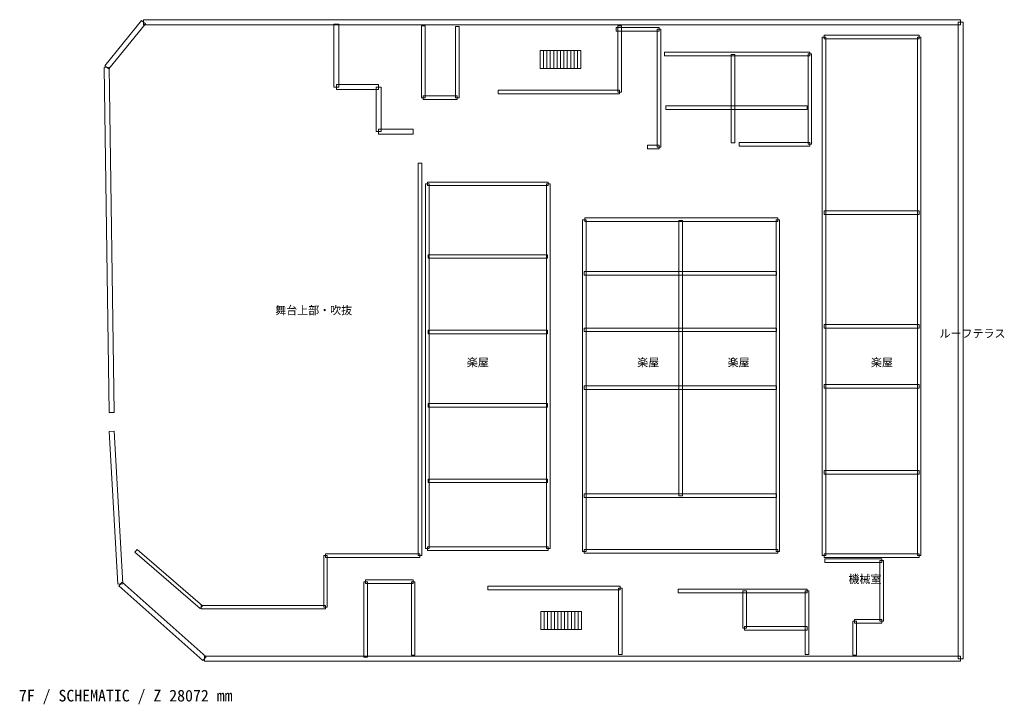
# Model space of a CAD drawing. Header units: millimetres. Extents: x -957 to 54072, y -2659 to 35598.
import ezdxf

# ---------------------------------------------------------------- set-up
doc = ezdxf.new("R2010")
doc.units = ezdxf.units.MM
for name, color, linetype, lineweight, true_color in [('ANNOTATION', 7, 'Continuous', 18, 0x50555f), ('F07_ROOMS', 7, 'Continuous', 18, 0x50555f), ('F07_STAIRS', 7, 'Continuous', 18, 0x99a4b1), ('F07_WALLS', 7, 'Continuous', 18, 0xc4ccd5)]:
    doc.layers.add(name, color=color, linetype=linetype, lineweight=lineweight, true_color=true_color)
doc.styles.add('JAPANESE', font='msgothic.ttc')

msp = doc.modelspace()

# ---------------------------------------------------------------- linework, layer by layer
at = {"layer": 'F07_STAIRS'}
for points in [[(28131, 32868), (28321, 32868), (28321, 33868), (28131, 33868), (28131, 32868)], [(28321, 32868), (28511, 32868), (28511, 33868), (28321, 33868), (28321, 32868)], [(28511, 32868), (28700, 32868), (28700, 33868), (28511, 33868), (28511, 32868)], [(28700, 32868), (28890, 32868), (28890, 33868), (28700, 33868), (28700, 32868)], [(28890, 32868), (29080, 32868), (29080, 33868), (28890, 33868), (28890, 32868)], [(29080, 32868), (29270, 32868), (29270, 33868), (29080, 33868), (29080, 32868)], [(29270, 32868), (29459, 32868), (29459, 33868), (29270, 33868), (29270, 32868)], [(29459, 32868), (29649, 32868), (29649, 33868), (29459, 33868), (29459, 32868)], [(29649, 32868), (29839, 32868), (29839, 33868), (29649, 33868), (29649, 32868)], [(29839, 32868), (30029, 32868), (30029, 33868), (29839, 33868), (29839, 32868)], [(30029, 32868), (30219, 32868), (30219, 33868), (30029, 33868), (30029, 32868)], [(30219, 32868), (30408, 32868), (30408, 33868), (30219, 33868), (30219, 32868)], [(28169, 1520), (28359, 1520), (28359, 2520), (28169, 2520), (28169, 1520)], [(28359, 1520), (28548, 1520), (28548, 2520), (28359, 2520), (28359, 1520)], [(28548, 1520), (28738, 1520), (28738, 2520), (28548, 2520), (28548, 1520)], [(28738, 1520), (28928, 1520), (28928, 2520), (28738, 2520), (28738, 1520)], [(28928, 1520), (29118, 1520), (29118, 2520), (28928, 2520), (28928, 1520)], [(29118, 1520), (29308, 1520), (29308, 2520), (29118, 2520), (29118, 1520)], [(29308, 1520), (29497, 1520), (29497, 2520), (29308, 2520), (29308, 1520)], [(29497, 1520), (29687, 1520), (29687, 2520), (29497, 2520), (29497, 1520)], [(29687, 1520), (29877, 1520), (29877, 2520), (29687, 2520), (29687, 1520)], [(29877, 1520), (30067, 1520), (30067, 2520), (29877, 2520), (29877, 1520)], [(30067, 1520), (30257, 1520), (30257, 2520), (30067, 2520), (30067, 1520)], [(30257, 1520), (30446, 1520), (30446, 2520), (30257, 2520), (30257, 1520)]]:
    msp.add_lwpolyline(points, close=True, dxfattribs=at)
at = {"layer": 'F07_WALLS'}
for points in [[(4022, 32846), (6072, 35370), (5854, 35546), (3805, 33023), (4022, 32846)], [(5963, 35318), (51627, 35318), (51627, 35598), (5963, 35598), (5963, 35318)], [(16603, 35340), (16603, 31830), (16883, 31830), (16883, 35340), (16603, 35340)], [(21502, 35261), (21502, 31239), (21702, 31239), (21702, 35261), (21502, 35261)], [(23600, 31239), (23600, 35221), (23400, 35221), (23400, 31239), (23600, 31239)], [(32672, 31554), (32672, 35261), (32472, 35261), (32472, 31554), (32672, 31554)], [(51487, 35458), (51487, -109), (51767, -109), (51767, 35458), (51487, 35458)], [(32382, 34964), (34774, 34964), (34774, 35164), (32382, 35164), (32382, 34964)], [(34674, 35064), (34674, 28479), (34874, 28479), (34874, 35064), (34674, 35064)], [(43998, 34530), (49312, 34530), (49312, 34730), (43998, 34730), (43998, 34530)], [(44098, 5648), (44098, 34630), (43898, 34630), (43898, 5648), (44098, 5648)], [(49212, 34630), (49212, 5648), (49412, 5648), (49412, 34630), (49212, 34630)], [(35077, 33584), (43201, 33584), (43201, 33784), (35077, 33784), (35077, 33584)], [(38811, 33644), (38811, 28715), (39011, 28715), (39011, 33644), (38811, 33644)], [(43101, 33684), (43101, 28636), (43301, 28636), (43301, 33684), (43101, 33684)], [(4319, 13655), (4053, 32936), (3773, 32933), (4039, 13651), (4319, 13655)], [(16743, 31690), (19097, 31690), (19097, 31970), (16743, 31970), (16743, 31690)], [(18957, 31830), (18957, 29346), (19237, 29346), (19237, 31830), (18957, 31830)], [(25777, 31454), (32572, 31454), (32572, 31654), (25777, 31654), (25777, 31454)], [(21602, 31139), (23500, 31139), (23500, 31339), (21602, 31339), (21602, 31139)], [(35153, 30587), (43049, 30587), (43049, 30787), (35153, 30787), (35153, 30587)], [(19097, 29206), (21033, 29206), (21033, 29486), (19097, 29486), (19097, 29206)], [(43201, 28736), (39253, 28736), (39253, 28536), (43201, 28536), (43201, 28736)], [(34774, 28579), (34128, 28579), (34128, 28379), (34774, 28379), (34774, 28579)], [(21312, 27572), (21312, 5648), (21512, 5648), (21512, 27572), (21312, 27572)], [(21930, 6042), (21930, 26428), (21730, 26428), (21730, 6042), (21930, 6042)], [(21830, 26328), (28586, 26328), (28586, 26528), (21830, 26528), (21830, 26328)], [(28486, 26428), (28486, 6042), (28686, 6042), (28686, 26428), (28486, 26428)], [(43998, 24712), (49312, 24712), (49312, 24912), (43998, 24912), (43998, 24712)], [(30698, 5885), (30698, 24417), (30498, 24417), (30498, 5885), (30698, 5885)], [(30636, 24317), (41417, 24317), (41417, 24517), (30636, 24517), (30636, 24317)], [(35888, 24378), (35888, 9000), (36088, 9000), (36088, 24378), (35888, 24378)], [(41317, 24417), (41317, 5885), (41517, 5885), (41517, 24417), (41317, 24417)], [(21868, 22267), (28548, 22267), (28548, 22467), (21868, 22467), (21868, 22267)], [(30598, 21321), (41341, 21321), (41341, 21521), (30598, 21521), (30598, 21321)], [(21868, 18048), (28548, 18048), (28548, 18248), (21868, 18248), (21868, 18048)], [(30598, 18166), (41341, 18166), (41341, 18366), (30598, 18366), (30598, 18166)], [(43998, 18363), (49312, 18363), (49312, 18563), (43998, 18563), (43998, 18363)], [(30598, 14933), (41341, 14933), (41341, 15133), (30598, 15133), (30598, 14933)], [(43998, 15012), (49312, 15012), (49312, 15212), (43998, 15212), (43998, 15012)], [(21868, 13947), (28548, 13947), (28548, 14147), (21868, 14147), (21868, 13947)], [(4812, 4079), (4319, 12596), (4039, 12580), (4533, 4063), (4812, 4079)], [(21868, 9728), (28548, 9728), (28548, 9928), (21868, 9928), (21868, 9728)], [(43998, 10201), (49312, 10201), (49312, 10401), (43998, 10401), (43998, 10201)], [(30598, 8900), (41341, 8900), (41341, 9100), (30598, 9100), (30598, 8900)], [(28586, 6142), (21830, 6142), (21830, 5942), (28586, 5942), (28586, 6142)], [(9255, 2845), (5611, 6000), (5480, 5848), (9124, 2694), (9255, 2845)], [(16036, 5648), (16036, 2770), (16236, 2770), (16236, 5648), (16036, 5648)], [(21412, 5748), (16136, 5748), (16136, 5548), (21412, 5548), (21412, 5748)], [(41417, 5985), (30598, 5985), (30598, 5785), (41417, 5785), (41417, 5985)], [(49312, 5748), (43998, 5748), (43998, 5548), (49312, 5548), (49312, 5748)], [(44036, 5272), (47224, 5272), (47224, 5472), (44036, 5472), (44036, 5272)], [(47124, 5372), (47124, 1981), (47324, 1981), (47324, 5372), (47124, 5372)], [(9472, -4), (4765, 4175), (4579, 3966), (9286, -214), (9472, -4)], [(18476, -30), (18476, 4189), (18276, 4189), (18276, -30), (18476, -30)], [(18376, 4089), (21033, 4089), (21033, 4289), (18376, 4289), (18376, 4089)], [(20933, 4189), (20933, 88), (21133, 88), (21133, 4189), (20933, 4189)], [(25208, 3734), (32610, 3734), (32610, 3934), (25208, 3934), (25208, 3734)], [(32510, 3834), (32510, 128), (32710, 128), (32710, 3834), (32510, 3834)], [(35837, 3576), (43049, 3576), (43049, 3776), (35837, 3776), (35837, 3576)], [(39457, 3676), (39457, 1587), (39657, 1587), (39657, 3676), (39457, 3676)], [(42949, 3676), (42949, 128), (43149, 128), (43149, 3676), (42949, 3676)], [(16136, 2870), (9189, 2870), (9189, 2670), (16136, 2670), (16136, 2870)], [(39557, 1487), (43049, 1487), (43049, 1687), (39557, 1687), (39557, 1487)], [(45606, 1981), (45606, 88), (45806, 88), (45806, 1981), (45606, 1981)], [(47224, 2081), (45706, 2081), (45706, 1881), (47224, 1881), (47224, 2081)], [(51627, 31), (9379, 31), (9379, -249), (51627, -249), (51627, 31)]]:
    msp.add_lwpolyline(points, close=True, dxfattribs=at)

# ---------------------------------------------------------------- texts
at = {"layer": 'ANNOTATION', "style": 'JAPANESE'}
msp.add_text('7F / SCHEMATIC / Z 28072 mm', height=650, dxfattribs=at).set_placement((-1000, -2500))
at = {"layer": 'F07_ROOMS', "style": 'JAPANESE'}
for s, p in [('舞台上部・吹抜', (13327, 19134)), ('ルーフテラス', (50451, 17832)), ('楽屋', (24031, 16216)), ('楽屋', (33559, 16216)), ('楽屋', (38608, 16216)), ('楽屋', (46617, 16216)), ('機械室', (45364, 4110))]:
    msp.add_text(s, height=450, dxfattribs=at).set_placement(p)

doc.saveas('drawing.dxf')
